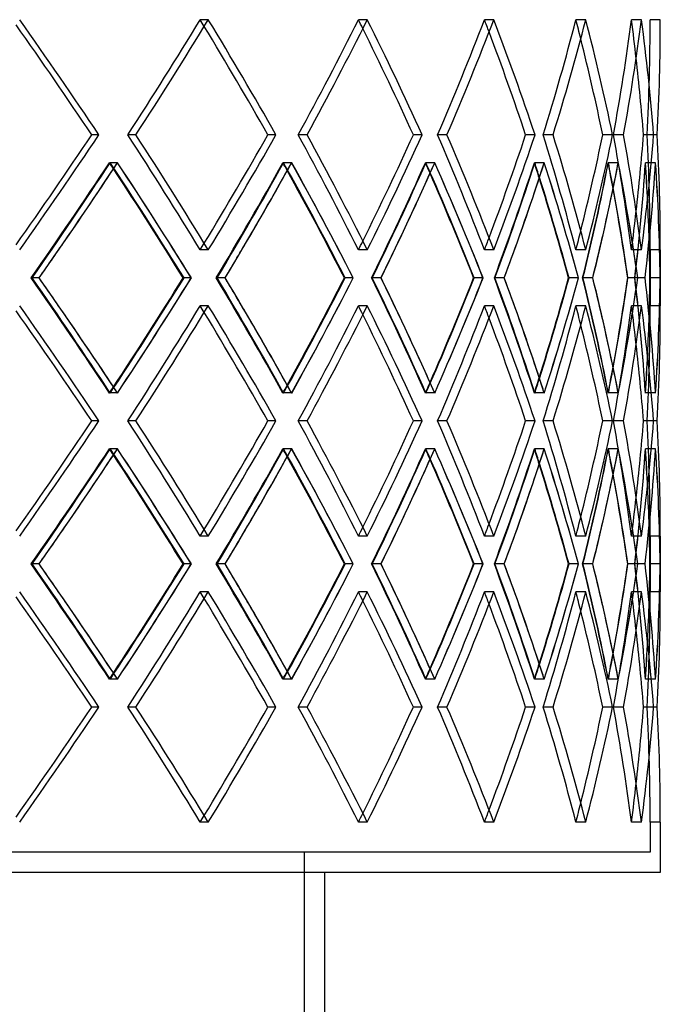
# Model space of a CAD drawing. Header units: millimetres. Extents: x -790 to 790, y -571 to 642.
# Tile 11 of 12: x 380 to 538, y -81 to 161. Entities that reach past the tile are written whole.
import ezdxf

# ---------------------------------------------------------------- set-up
doc = ezdxf.new("R2010")
doc.units = ezdxf.units.MM
doc.layers.add('HIDDEN', color=7, linetype='Continuous')
doc.layers.add('THICK', color=7, linetype='Continuous')

msp = doc.modelspace()

# ---------------------------------------------------------------- linework, layer by layer
at = {"layer": 'HIDDEN'}
for p, q in [((426.43, 160.64), (424.44, 160.64)), ((426.43, 160.64), (424.44, 160.64)), ((465.49, 160.64), (463.32, 160.64)), ((465.49, 160.64), (463.32, 160.64)), ((496.59, 160.64), (494.28, 160.64)), ((496.59, 160.64), (494.28, 160.64)), ((519.19, 160.64), (516.77, 160.64)), ((519.19, 160.64), (516.77, 160.64)), ((532.9, 160.64), (530.42, 160.64)), ((532.9, 160.64), (530.42, 160.64)), ((537.5, 160.64), (535, 160.64)), ((399.54, 132.37), (397.77, 132.37)), ((408.62, 132.37), (406.64, 132.37)), ((408.62, 132.37), (406.64, 132.37)), ((443.05, 132.37), (441.07, 132.37)), ((450.71, 132.37), (448.54, 132.37)), ((450.71, 132.37), (448.54, 132.37)), ((478.98, 132.37), (476.81, 132.37)), ((485.08, 132.37), (482.76, 132.37)), ((485.08, 132.37), (482.76, 132.37)), ((506.72, 132.37), (504.41, 132.37)), ((511.15, 132.37), (508.73, 132.37)), ((511.15, 132.37), (508.73, 132.37)), ((525.79, 132.37), (523.37, 132.37)), ((528.47, 132.37), (525.99, 132.37)), ((528.47, 132.37), (525.99, 132.37)), ((535.85, 132.37), (533.37, 132.37)), ((536.76, 132.37), (534.25, 132.37)), ((536.76, 132.37), (534.25, 132.37)), ((404.13, 125.51), (402.14, 125.51)), ((404.1, 125.51), (402.33, 125.51)), ((446.93, 125.51), (444.76, 125.51)), ((446.9, 125.51), (444.92, 125.51)), ((482.08, 125.51), (479.76, 125.51)), ((482.06, 125.51), (479.89, 125.51)), ((508.98, 125.51), (506.56, 125.51)), ((508.97, 125.51), (506.65, 125.51)), ((527.18, 125.51), (524.69, 125.51)), ((527.17, 125.51), (524.75, 125.51)), ((536.35, 125.51), (533.85, 125.51)), ((536.35, 125.51), (533.86, 125.51)), ((426.43, 104.09), (424.44, 104.09)), ((426.43, 104.09), (424.44, 104.09)), ((465.49, 104.09), (463.32, 104.09)), ((465.49, 104.09), (463.32, 104.09)), ((496.59, 104.09), (494.28, 104.09)), ((496.59, 104.09), (494.28, 104.09)), ((519.19, 104.09), (516.77, 104.09)), ((519.19, 104.09), (516.77, 104.09)), ((532.9, 104.09), (530.42, 104.09)), ((532.9, 104.09), (530.42, 104.09)), ((537.5, 104.09), (535, 104.09)), ((535, 104.09), (535, 90.38)), ((384.85, 97.23), (382.85, 97.23)), ((384.89, 97.23), (383.12, 97.23)), ((422.22, 97.23), (420.24, 97.23)), ((430.53, 97.23), (428.35, 97.23)), ((430.57, 97.23), (428.58, 97.23)), ((462.02, 97.23), (459.86, 97.23)), ((468.85, 97.23), (466.52, 97.23)), ((468.88, 97.23), (466.71, 97.23)), ((493.92, 97.23), (491.61, 97.23)), ((499.15, 97.23), (496.72, 97.23)), ((499.17, 97.23), (496.86, 97.23)), ((517.37, 97.23), (514.95, 97.23)), ((520.9, 97.23), (518.41, 97.23)), ((520.92, 97.23), (518.5, 97.23)), ((531.96, 97.23), (529.48, 97.23)), ((533.75, 97.23), (531.23, 97.23)), ((533.75, 97.23), (531.27, 97.23)), ((537.46, 97.23), (534.96, 97.23)), ((426.43, 90.38), (424.44, 90.38)), ((426.43, 90.38), (424.44, 90.38)), ((465.49, 90.38), (463.32, 90.38)), ((465.49, 90.38), (463.32, 90.38)), ((496.59, 90.38), (494.28, 90.38)), ((496.59, 90.38), (494.28, 90.38)), ((519.19, 90.38), (516.77, 90.38)), ((519.19, 90.38), (516.77, 90.38)), ((532.9, 90.38), (530.42, 90.38)), ((532.9, 90.38), (530.42, 90.38)), ((537.5, 90.38), (535, 90.38)), ((404.13, 68.96), (402.14, 68.96)), ((404.1, 68.96), (402.33, 68.96)), ((446.93, 68.96), (444.76, 68.96)), ((446.9, 68.96), (444.92, 68.96)), ((482.08, 68.96), (479.76, 68.96)), ((482.06, 68.96), (479.89, 68.96)), ((508.98, 68.96), (506.56, 68.96)), ((508.97, 68.96), (506.65, 68.96)), ((527.18, 68.96), (524.69, 68.96)), ((527.17, 68.96), (524.75, 68.96)), ((536.35, 68.96), (533.85, 68.96)), ((536.35, 68.96), (533.86, 68.96)), ((399.54, 62.1), (397.77, 62.1)), ((408.62, 62.1), (406.64, 62.1)), ((408.62, 62.1), (406.64, 62.1)), ((443.05, 62.1), (441.07, 62.1)), ((450.71, 62.1), (448.54, 62.1)), ((450.71, 62.1), (448.54, 62.1)), ((478.98, 62.1), (476.81, 62.1)), ((485.08, 62.1), (482.76, 62.1)), ((485.08, 62.1), (482.76, 62.1)), ((506.72, 62.1), (504.41, 62.1)), ((511.15, 62.1), (508.73, 62.1)), ((511.15, 62.1), (508.73, 62.1)), ((525.79, 62.1), (523.37, 62.1)), ((528.47, 62.1), (525.99, 62.1)), ((528.47, 62.1), (525.99, 62.1)), ((535.85, 62.1), (533.37, 62.1)), ((536.76, 62.1), (534.25, 62.1)), ((536.76, 62.1), (534.25, 62.1)), ((404.13, 55.24), (402.14, 55.24)), ((404.1, 55.24), (402.33, 55.24)), ((446.93, 55.24), (444.76, 55.24)), ((446.9, 55.24), (444.92, 55.24)), ((482.08, 55.24), (479.76, 55.24)), ((482.06, 55.24), (479.89, 55.24)), ((508.98, 55.24), (506.56, 55.24)), ((508.97, 55.24), (506.65, 55.24)), ((527.18, 55.24), (524.69, 55.24)), ((527.17, 55.24), (524.75, 55.24)), ((536.35, 55.24), (533.85, 55.24)), ((536.35, 55.24), (533.86, 55.24)), ((426.43, 33.82), (424.44, 33.82)), ((426.43, 33.82), (424.44, 33.82)), ((465.49, 33.82), (463.32, 33.82)), ((465.49, 33.82), (463.32, 33.82)), ((496.59, 33.82), (494.28, 33.82)), ((496.59, 33.82), (494.28, 33.82)), ((519.19, 33.82), (516.77, 33.82)), ((519.19, 33.82), (516.77, 33.82)), ((532.9, 33.82), (530.42, 33.82)), ((532.9, 33.82), (530.42, 33.82)), ((537.5, 33.82), (535, 33.82)), ((535, 33.82), (535, 20.11)), ((384.85, 26.97), (382.85, 26.97)), ((384.89, 26.97), (383.12, 26.97)), ((422.22, 26.97), (420.24, 26.97)), ((430.53, 26.97), (428.35, 26.97)), ((430.57, 26.97), (428.58, 26.97)), ((462.02, 26.97), (459.86, 26.97)), ((468.85, 26.97), (466.52, 26.97)), ((468.88, 26.97), (466.71, 26.97)), ((493.92, 26.97), (491.61, 26.97)), ((499.15, 26.97), (496.72, 26.97)), ((499.17, 26.97), (496.86, 26.97)), ((517.37, 26.97), (514.95, 26.97)), ((520.9, 26.97), (518.41, 26.97)), ((520.92, 26.97), (518.5, 26.97)), ((531.96, 26.97), (529.48, 26.97)), ((533.75, 26.97), (531.23, 26.97)), ((533.75, 26.97), (531.27, 26.97)), ((537.46, 26.97), (534.96, 26.97)), ((426.43, 20.11), (424.44, 20.11)), ((426.43, 20.11), (424.44, 20.11)), ((465.49, 20.11), (463.32, 20.11)), ((465.49, 20.11), (463.32, 20.11)), ((496.59, 20.11), (494.28, 20.11)), ((496.59, 20.11), (494.28, 20.11)), ((519.19, 20.11), (516.77, 20.11)), ((519.19, 20.11), (516.77, 20.11)), ((532.9, 20.11), (530.42, 20.11)), ((532.9, 20.11), (530.42, 20.11)), ((537.5, 20.11), (535, 20.11)), ((404.13, -1.31), (402.14, -1.31)), ((404.1, -1.31), (402.33, -1.31)), ((446.93, -1.31), (444.76, -1.31)), ((446.9, -1.31), (444.92, -1.31)), ((482.08, -1.31), (479.76, -1.31)), ((482.06, -1.31), (479.89, -1.31)), ((508.98, -1.31), (506.56, -1.31)), ((508.97, -1.31), (506.65, -1.31)), ((527.18, -1.31), (524.69, -1.31)), ((527.17, -1.31), (524.75, -1.31)), ((536.35, -1.31), (533.85, -1.31)), ((536.35, -1.31), (533.86, -1.31)), ((399.54, -8.17), (397.77, -8.17)), ((408.62, -8.17), (406.64, -8.17)), ((408.62, -8.17), (406.64, -8.17)), ((443.05, -8.17), (441.07, -8.17)), ((450.71, -8.17), (448.54, -8.17)), ((450.71, -8.17), (448.54, -8.17)), ((478.98, -8.17), (476.81, -8.17)), ((485.08, -8.17), (482.76, -8.17)), ((485.08, -8.17), (482.76, -8.17)), ((506.72, -8.17), (504.41, -8.17)), ((511.15, -8.17), (508.73, -8.17)), ((511.15, -8.17), (508.73, -8.17)), ((525.79, -8.17), (523.37, -8.17)), ((528.47, -8.17), (525.99, -8.17)), ((528.47, -8.17), (525.99, -8.17)), ((535.85, -8.17), (533.37, -8.17)), ((536.76, -8.17), (534.25, -8.17)), ((536.76, -8.17), (534.25, -8.17)), ((426.43, -36.44), (424.44, -36.44)), ((426.43, -36.44), (424.44, -36.44)), ((465.49, -36.44), (463.32, -36.44)), ((465.49, -36.44), (463.32, -36.44)), ((496.59, -36.44), (494.28, -36.44)), ((496.59, -36.44), (494.28, -36.44)), ((519.19, -36.44), (516.77, -36.44)), ((519.19, -36.44), (516.77, -36.44)), ((532.9, -36.44), (530.42, -36.44)), ((532.9, -36.44), (530.42, -36.44)), ((537.5, -36.44), (535, -36.44)), ((535, -36.44), (535, -43.8)), ((535, -43.8), (0, -43.8)), ((450, -43.8), (450, -378))]:
    msp.add_line(p, q, dxfattribs=at)
for centre, major_axis, ratio, start_param, end_param in [((0, 160.64), (-496.59, 496.59), 0.414214, -2.01613, -1.963495), ((0, 160.64), (-479.83, -479.83), 0.493145, 1.976065, 2.028945), ((0, 160.64), (479.83, 479.83), 0.493145, -1.165528, -1.112647), ((0, 160.64), (479.83, -479.83), 0.493145, 1.109602, 1.112647), ((0, 160.64), (-482.07, 482.07), 0.493145, -2.08158, -2.028945), ((0, 160.64), (-463.32, -463.32), 0.57735, 2.041514, 2.094395), ((0, 160.64), (463.32, 463.32), 0.57735, -1.100078, -1.047198), ((0, 160.64), (463.32, -463.32), 0.57735, 1.043151, 1.047198), ((0, 160.64), (-465.49, 465.49), 0.57735, -2.14703, -2.094395), ((0, 160.64), (-444.84, -444.84), 0.668179, 2.106964, 2.159845), ((0, 160.64), (444.84, 444.84), 0.668179, -1.034628, -0.981748), ((0, 160.64), (444.84, -444.84), 0.668179, 0.976107, 0.981748), ((0, 160.64), (-446.91, 446.91), 0.668179, -2.212479, -2.159845), ((0, 160.64), (-424.44, -424.44), 0.767327, 2.172414, 2.225295), ((0, 160.64), (424.44, 424.44), 0.767327, -0.969179, -0.916298), ((0, 160.64), (424.44, -424.44), 0.767327, 0.907578, 0.916298), ((0, 160.64), (-426.43, 426.43), 0.767327, -2.277929, -2.225295), ((0, 160.64), (-402.23, -402.23), 0.876976, 2.237864, 2.290745), ((0, 160.64), (402.23, 402.23), 0.876976, -0.903729, -0.850848), ((0, 160.64), (402.23, -402.23), 0.876976, 0.833097, 0.850848), ((0, 160.64), (-404.11, 404.11), 0.876976, -2.343379, -2.290745), ((0, 160.64), (0, -535), 1, 1.517916, 1.570796), ((0, 160.64), (0, 535), 1, -1.623677, -1.570796), ((0, 104.09), (-496.59, -496.59), 0.414214, 1.963495, 2.01613), ((0, 104.09), (-479.83, 479.83), 0.493145, -2.028945, -1.976065), ((0, 104.09), (479.83, -479.83), 0.493145, 1.112647, 1.165528), ((0, 104.09), (-482.07, -482.07), 0.493145, 2.028945, 2.08158), ((0, 104.09), (-463.32, 463.32), 0.57735, -2.094395, -2.041514), ((0, 104.09), (463.32, -463.32), 0.57735, 1.047198, 1.100078), ((0, 104.09), (-465.49, -465.49), 0.57735, 2.094395, 2.14703), ((0, 104.09), (-444.84, 444.84), 0.668179, -2.159845, -2.106964), ((0, 104.09), (444.84, -444.84), 0.668179, 0.981748, 1.034628), ((0, 104.09), (-446.91, -446.91), 0.668179, 2.159845, 2.212479), ((0, 104.09), (-424.44, 424.44), 0.767327, -2.225295, -2.172414), ((0, 104.09), (424.44, -424.44), 0.767327, 0.916298, 0.969179), ((0, 104.09), (-426.43, -426.43), 0.767327, 2.225295, 2.277929), ((0, 104.09), (-402.23, 402.23), 0.876976, -2.290745, -2.237864), ((0, 104.09), (402.23, -402.23), 0.876976, 0.850848, 0.903729), ((0, 104.09), (-404.11, -404.11), 0.876976, 2.290745, 2.343379), ((0, 104.09), (0, -535), 1, 1.570796, 1.623677), ((0, 104.09), (0, 535), 1, -1.570796, -1.517916), ((0, 160.64), (-479.83, -479.83), 0.493145, 1.91014, 1.963228), ((0, 90.38), (494.28, 494.28), 0.414214, -1.165283, -1.11238), ((0, 90.38), (-479.83, 479.83), 0.493145, -1.966006, -1.963228), ((0, 160.64), (494.28, -494.28), 0.414214, 1.109869, 1.11238), ((0, 160.64), (-482.07, -482.07), 0.493145, 1.96073, 1.963534), ((0, 90.38), (-482.07, 482.07), 0.493145, -2.016191, -1.963534), ((0, 160.64), (-463.32, -463.32), 0.57735, 1.97559, 2.028678), ((0, 90.38), (479.83, 479.83), 0.493145, -1.099833, -1.04693), ((0, 90.38), (-463.32, 463.32), 0.57735, -2.032288, -2.028678), ((0, 160.64), (479.83, -479.83), 0.493145, 1.043586, 1.04693), ((0, 160.64), (-465.49, -465.49), 0.57735, 2.025351, 2.028984), ((0, 90.38), (-465.49, 465.49), 0.57735, -2.081641, -2.028984), ((0, 160.64), (-444.84, -444.84), 0.668179, 2.04104, 2.094128), ((0, 90.38), (463.32, 463.32), 0.57735, -1.034383, -0.98148), ((0, 90.38), (-444.84, 444.84), 0.668179, -2.098978, -2.094128), ((0, 160.64), (463.32, -463.32), 0.57735, 0.976894, 0.98148), ((0, 160.64), (-446.91, -446.91), 0.668179, 2.089566, 2.094434), ((0, 90.38), (-446.91, 446.91), 0.668179, -2.14709, -2.094434), ((0, 160.64), (-424.44, -424.44), 0.767327, 2.10649, 2.159578), ((0, 90.38), (444.84, 444.84), 0.668179, -0.968934, -0.916031), ((0, 90.38), (-424.44, 424.44), 0.767327, -2.166572, -2.159578), ((0, 160.64), (444.84, -444.84), 0.668179, 0.909297, 0.916031), ((0, 160.64), (-426.43, -426.43), 0.767327, 2.152881, 2.159884), ((0, 90.38), (-426.43, 426.43), 0.767327, -2.21254, -2.159884), ((0, 160.64), (-402.23, -402.23), 0.876976, 2.17194, 2.225028), ((0, 90.38), (424.44, 424.44), 0.767327, -0.903484, -0.850581), ((0, 90.38), (-402.23, 402.23), 0.876976, -2.23688, -2.225028), ((0, 160.64), (424.44, -424.44), 0.767327, 0.838975, 0.850581), ((0, 160.64), (-404.11, -404.11), 0.876976, 2.213491, 2.225334), ((0, 90.38), (-404.11, 404.11), 0.876976, -2.27799, -2.225334), ((0, 160.64), (0, -535), 1, 1.451991, 1.505079), ((0, 90.38), (402.23, 402.23), 0.876976, -0.838034, -0.785131), ((0, 160.64), (0, -537.5), 1, 1.452546, 1.505385), ((0, 90.38), (0, 535), 1, -1.540788, -1.505079), ((0, 160.64), (402.23, -402.23), 0.876976, 0.74948, 0.785131), ((0, 90.38), (0, 537.5), 1, -1.558042, -1.505385), ((0, 104.09), (402.23, 402.23), 0.876976, -0.850848, -0.833097), ((0, 160.64), (-482.07, -482.07), 0.493145, 1.910695, 1.929054), ((0, 160.64), (-465.49, -465.49), 0.57735, 1.976145, 1.994503), ((0, 160.64), (-446.91, -446.91), 0.668179, 2.041595, 2.059953), ((0, 104.09), (444.84, 444.84), 0.668179, -0.981748, -0.976107), ((0, 160.64), (-426.43, -426.43), 0.767327, 2.107045, 2.125403), ((0, 104.09), (424.44, 424.44), 0.767327, -0.916298, -0.907578), ((0, 160.64), (-404.11, -404.11), 0.876976, 2.172495, 2.190853), ((0, 104.09), (479.83, 479.83), 0.493145, -1.112647, -1.109602), ((0, 104.09), (463.32, 463.32), 0.57735, -1.047198, -1.043151), ((0, 33.82), (-479.83, 479.83), 0.493145, -1.963228, -1.91014), ((0, 104.09), (494.28, -494.28), 0.414214, 1.11238, 1.165283), ((0, 33.82), (-482.07, 482.07), 0.493145, -1.929054, -1.910695), ((0, 104.09), (-482.07, -482.07), 0.493145, 1.963534, 2.016191), ((0, 33.82), (-463.32, 463.32), 0.57735, -2.028678, -1.97559), ((0, 104.09), (479.83, -479.83), 0.493145, 1.04693, 1.099833), ((0, 33.82), (-465.49, 465.49), 0.57735, -1.994503, -1.976145), ((0, 104.09), (-465.49, -465.49), 0.57735, 2.028984, 2.081641), ((0, 33.82), (-444.84, 444.84), 0.668179, -2.094128, -2.04104), ((0, 104.09), (463.32, -463.32), 0.57735, 0.98148, 1.034383), ((0, 33.82), (-446.91, 446.91), 0.668179, -2.059953, -2.041595), ((0, 104.09), (-446.91, -446.91), 0.668179, 2.094434, 2.14709), ((0, 33.82), (-424.44, 424.44), 0.767327, -2.159578, -2.10649), ((0, 104.09), (444.84, -444.84), 0.668179, 0.916031, 0.968934), ((0, 33.82), (-426.43, 426.43), 0.767327, -2.125403, -2.107045), ((0, 104.09), (-426.43, -426.43), 0.767327, 2.159884, 2.21254), ((0, 33.82), (-402.23, 402.23), 0.876976, -2.225028, -2.17194), ((0, 104.09), (424.44, -424.44), 0.767327, 0.850581, 0.903484), ((0, 33.82), (-404.11, 404.11), 0.876976, -2.190853, -2.172495), ((0, 104.09), (-404.11, -404.11), 0.876976, 2.225334, 2.27799), ((0, 33.82), (0, 535), 1, -1.505079, -1.451991), ((0, 104.09), (402.23, -402.23), 0.876976, 0.785131, 0.838034), ((0, 33.82), (0, 537.5), 1, -1.505385, -1.452546), ((0, 104.09), (0, -537.5), 1, 1.505385, 1.558042), ((0, 90.38), (-496.59, 496.59), 0.414214, -2.01613, -1.963495), ((0, 90.38), (-479.83, -479.83), 0.493145, 1.976065, 2.028945), ((0, 90.38), (479.83, 479.83), 0.493145, -1.165528, -1.112647), ((0, 90.38), (479.83, -479.83), 0.493145, 1.109602, 1.112647), ((0, 90.38), (-482.07, 482.07), 0.493145, -2.08158, -2.028945), ((0, 90.38), (-463.32, -463.32), 0.57735, 2.041514, 2.094395), ((0, 90.38), (463.32, 463.32), 0.57735, -1.100078, -1.047198), ((0, 90.38), (463.32, -463.32), 0.57735, 1.043151, 1.047198), ((0, 90.38), (-465.49, 465.49), 0.57735, -2.14703, -2.094395), ((0, 90.38), (-444.84, -444.84), 0.668179, 2.106964, 2.159845), ((0, 90.38), (444.84, 444.84), 0.668179, -1.034628, -0.981748), ((0, 90.38), (444.84, -444.84), 0.668179, 0.976107, 0.981748), ((0, 90.38), (-446.91, 446.91), 0.668179, -2.212479, -2.159845), ((0, 90.38), (-424.44, -424.44), 0.767327, 2.172414, 2.225295), ((0, 90.38), (424.44, 424.44), 0.767327, -0.969179, -0.916298), ((0, 90.38), (424.44, -424.44), 0.767327, 0.907578, 0.916298), ((0, 90.38), (-426.43, 426.43), 0.767327, -2.277929, -2.225295), ((0, 90.38), (-402.23, -402.23), 0.876976, 2.237864, 2.290745), ((0, 90.38), (402.23, 402.23), 0.876976, -0.903729, -0.850848), ((0, 90.38), (402.23, -402.23), 0.876976, 0.833097, 0.850848), ((0, 90.38), (-404.11, 404.11), 0.876976, -2.343379, -2.290745), ((0, 90.38), (0, -535), 1, 1.517916, 1.570796), ((0, 90.38), (0, 535), 1, -1.623677, -1.570796), ((0, 104.09), (0, -535), 1, 1.505079, 1.540788), ((0, 33.82), (402.23, 402.23), 0.876976, -0.785131, -0.74948), ((0, 104.09), (-402.23, -402.23), 0.876976, 2.225028, 2.23688), ((0, 33.82), (424.44, 424.44), 0.767327, -0.850581, -0.838975), ((0, 33.82), (-404.11, 404.11), 0.876976, -2.225334, -2.213491), ((0, 104.09), (-424.44, -424.44), 0.767327, 2.159578, 2.166572), ((0, 33.82), (444.84, 444.84), 0.668179, -0.916031, -0.909297), ((0, 33.82), (-426.43, 426.43), 0.767327, -2.159884, -2.152881), ((0, 104.09), (-479.83, -479.83), 0.493145, 1.963228, 1.966006), ((0, 33.82), (494.28, 494.28), 0.414214, -1.11238, -1.109869), ((0, 33.82), (-482.07, 482.07), 0.493145, -1.963534, -1.96073), ((0, 104.09), (-463.32, -463.32), 0.57735, 2.028678, 2.032288), ((0, 33.82), (479.83, 479.83), 0.493145, -1.04693, -1.043586), ((0, 33.82), (-465.49, 465.49), 0.57735, -2.028984, -2.025351), ((0, 104.09), (-444.84, -444.84), 0.668179, 2.094128, 2.098978), ((0, 33.82), (463.32, 463.32), 0.57735, -0.98148, -0.976894), ((0, 33.82), (-446.91, 446.91), 0.668179, -2.094434, -2.089566), ((0, 33.82), (-496.59, -496.59), 0.414214, 1.963495, 2.01613), ((0, 33.82), (-479.83, 479.83), 0.493145, -2.028945, -1.976065), ((0, 33.82), (479.83, -479.83), 0.493145, 1.112647, 1.165528), ((0, 33.82), (-482.07, -482.07), 0.493145, 2.028945, 2.08158), ((0, 33.82), (-463.32, 463.32), 0.57735, -2.094395, -2.041514), ((0, 33.82), (463.32, -463.32), 0.57735, 1.047198, 1.100078), ((0, 33.82), (-465.49, -465.49), 0.57735, 2.094395, 2.14703), ((0, 33.82), (-444.84, 444.84), 0.668179, -2.159845, -2.106964), ((0, 33.82), (444.84, -444.84), 0.668179, 0.981748, 1.034628), ((0, 33.82), (-446.91, -446.91), 0.668179, 2.159845, 2.212479), ((0, 33.82), (-424.44, 424.44), 0.767327, -2.225295, -2.172414), ((0, 33.82), (424.44, -424.44), 0.767327, 0.916298, 0.969179), ((0, 33.82), (-426.43, -426.43), 0.767327, 2.225295, 2.277929), ((0, 33.82), (-402.23, 402.23), 0.876976, -2.290745, -2.237864), ((0, 33.82), (402.23, -402.23), 0.876976, 0.850848, 0.903729), ((0, 33.82), (-404.11, -404.11), 0.876976, 2.290745, 2.343379), ((0, 33.82), (0, -535), 1, 1.570796, 1.623677), ((0, 33.82), (0, 535), 1, -1.570796, -1.517916), ((0, 90.38), (-479.83, -479.83), 0.493145, 1.91014, 1.963228), ((0, 20.11), (494.28, 494.28), 0.414214, -1.165283, -1.11238), ((0, 20.11), (-479.83, 479.83), 0.493145, -1.966006, -1.963228), ((0, 90.38), (494.28, -494.28), 0.414214, 1.109869, 1.11238), ((0, 90.38), (-482.07, -482.07), 0.493145, 1.96073, 1.963534), ((0, 20.11), (-482.07, 482.07), 0.493145, -2.016191, -1.963534), ((0, 90.38), (-463.32, -463.32), 0.57735, 1.97559, 2.028678), ((0, 20.11), (479.83, 479.83), 0.493145, -1.099833, -1.04693), ((0, 20.11), (-463.32, 463.32), 0.57735, -2.032288, -2.028678), ((0, 90.38), (479.83, -479.83), 0.493145, 1.043586, 1.04693), ((0, 90.38), (-465.49, -465.49), 0.57735, 2.025351, 2.028984), ((0, 20.11), (-465.49, 465.49), 0.57735, -2.081641, -2.028984), ((0, 90.38), (-444.84, -444.84), 0.668179, 2.04104, 2.094128), ((0, 20.11), (463.32, 463.32), 0.57735, -1.034383, -0.98148), ((0, 20.11), (-444.84, 444.84), 0.668179, -2.098978, -2.094128), ((0, 90.38), (463.32, -463.32), 0.57735, 0.976894, 0.98148), ((0, 90.38), (-446.91, -446.91), 0.668179, 2.089566, 2.094434), ((0, 20.11), (-446.91, 446.91), 0.668179, -2.14709, -2.094434), ((0, 90.38), (-424.44, -424.44), 0.767327, 2.10649, 2.159578), ((0, 20.11), (444.84, 444.84), 0.668179, -0.968934, -0.916031), ((0, 20.11), (-424.44, 424.44), 0.767327, -2.166572, -2.159578), ((0, 90.38), (444.84, -444.84), 0.668179, 0.909297, 0.916031), ((0, 90.38), (-426.43, -426.43), 0.767327, 2.152881, 2.159884), ((0, 20.11), (-426.43, 426.43), 0.767327, -2.21254, -2.159884), ((0, 90.38), (-402.23, -402.23), 0.876976, 2.17194, 2.225028), ((0, 20.11), (424.44, 424.44), 0.767327, -0.903484, -0.850581), ((0, 20.11), (-402.23, 402.23), 0.876976, -2.23688, -2.225028), ((0, 90.38), (424.44, -424.44), 0.767327, 0.838975, 0.850581), ((0, 90.38), (-404.11, -404.11), 0.876976, 2.213491, 2.225334), ((0, 20.11), (-404.11, 404.11), 0.876976, -2.27799, -2.225334), ((0, 90.38), (0, -535), 1, 1.451991, 1.505079), ((0, 20.11), (402.23, 402.23), 0.876976, -0.838034, -0.785131), ((0, 90.38), (0, -537.5), 1, 1.452546, 1.505385), ((0, 20.11), (0, 535), 1, -1.540788, -1.505079), ((0, 90.38), (402.23, -402.23), 0.876976, 0.74948, 0.785131), ((0, 20.11), (0, 537.5), 1, -1.558042, -1.505385), ((0, 33.82), (402.23, 402.23), 0.876976, -0.850848, -0.833097), ((0, 90.38), (-482.07, -482.07), 0.493145, 1.910695, 1.929054), ((0, 90.38), (-465.49, -465.49), 0.57735, 1.976145, 1.994503), ((0, 90.38), (-446.91, -446.91), 0.668179, 2.041595, 2.059953), ((0, 33.82), (444.84, 444.84), 0.668179, -0.981748, -0.976107), ((0, 90.38), (-426.43, -426.43), 0.767327, 2.107045, 2.125403), ((0, 33.82), (424.44, 424.44), 0.767327, -0.916298, -0.907578), ((0, 90.38), (-404.11, -404.11), 0.876976, 2.172495, 2.190853), ((0, 33.82), (479.83, 479.83), 0.493145, -1.112647, -1.109602), ((0, 33.82), (463.32, 463.32), 0.57735, -1.047198, -1.043151), ((0, -36.44), (-479.83, 479.83), 0.493145, -1.963228, -1.91014), ((0, 33.82), (494.28, -494.28), 0.414214, 1.11238, 1.165283), ((0, -36.44), (-482.07, 482.07), 0.493145, -1.929054, -1.910695), ((0, 33.82), (-482.07, -482.07), 0.493145, 1.963534, 2.016191), ((0, -36.44), (-463.32, 463.32), 0.57735, -2.028678, -1.97559), ((0, 33.82), (479.83, -479.83), 0.493145, 1.04693, 1.099833), ((0, -36.44), (-465.49, 465.49), 0.57735, -1.994503, -1.976145), ((0, 33.82), (-465.49, -465.49), 0.57735, 2.028984, 2.081641), ((0, -36.44), (-444.84, 444.84), 0.668179, -2.094128, -2.04104), ((0, 33.82), (463.32, -463.32), 0.57735, 0.98148, 1.034383), ((0, -36.44), (-446.91, 446.91), 0.668179, -2.059953, -2.041595), ((0, 33.82), (-446.91, -446.91), 0.668179, 2.094434, 2.14709), ((0, -36.44), (-424.44, 424.44), 0.767327, -2.159578, -2.10649), ((0, 33.82), (444.84, -444.84), 0.668179, 0.916031, 0.968934), ((0, -36.44), (-426.43, 426.43), 0.767327, -2.125403, -2.107045), ((0, 33.82), (-426.43, -426.43), 0.767327, 2.159884, 2.21254), ((0, -36.44), (-402.23, 402.23), 0.876976, -2.225028, -2.17194), ((0, 33.82), (424.44, -424.44), 0.767327, 0.850581, 0.903484), ((0, -36.44), (-404.11, 404.11), 0.876976, -2.190853, -2.172495), ((0, 33.82), (-404.11, -404.11), 0.876976, 2.225334, 2.27799), ((0, -36.44), (0, 535), 1, -1.505079, -1.451991), ((0, 33.82), (402.23, -402.23), 0.876976, 0.785131, 0.838034), ((0, -36.44), (0, 537.5), 1, -1.505385, -1.452546), ((0, 33.82), (0, -537.5), 1, 1.505385, 1.558042), ((0, 20.11), (-496.59, 496.59), 0.414214, -2.01613, -1.963495), ((0, 20.11), (-479.83, -479.83), 0.493145, 1.976065, 2.028945), ((0, 20.11), (479.83, 479.83), 0.493145, -1.165528, -1.112647), ((0, 20.11), (479.83, -479.83), 0.493145, 1.109602, 1.112647), ((0, 20.11), (-482.07, 482.07), 0.493145, -2.08158, -2.028945), ((0, 20.11), (-463.32, -463.32), 0.57735, 2.041514, 2.094395), ((0, 20.11), (463.32, 463.32), 0.57735, -1.100078, -1.047198), ((0, 20.11), (463.32, -463.32), 0.57735, 1.043151, 1.047198), ((0, 20.11), (-465.49, 465.49), 0.57735, -2.14703, -2.094395), ((0, 20.11), (-444.84, -444.84), 0.668179, 2.106964, 2.159845), ((0, 20.11), (444.84, 444.84), 0.668179, -1.034628, -0.981748), ((0, 20.11), (444.84, -444.84), 0.668179, 0.976107, 0.981748), ((0, 20.11), (-446.91, 446.91), 0.668179, -2.212479, -2.159845), ((0, 20.11), (-424.44, -424.44), 0.767327, 2.172414, 2.225295), ((0, 20.11), (424.44, 424.44), 0.767327, -0.969179, -0.916298), ((0, 20.11), (424.44, -424.44), 0.767327, 0.907578, 0.916298), ((0, 20.11), (-426.43, 426.43), 0.767327, -2.277929, -2.225295), ((0, 20.11), (-402.23, -402.23), 0.876976, 2.237864, 2.290745), ((0, 20.11), (402.23, 402.23), 0.876976, -0.903729, -0.850848), ((0, 20.11), (402.23, -402.23), 0.876976, 0.833097, 0.850848), ((0, 20.11), (-404.11, 404.11), 0.876976, -2.343379, -2.290745), ((0, 20.11), (0, -535), 1, 1.517916, 1.570796), ((0, 20.11), (0, 535), 1, -1.623677, -1.570796), ((0, 33.82), (0, -535), 1, 1.505079, 1.540788), ((0, -36.44), (402.23, 402.23), 0.876976, -0.785131, -0.74948), ((0, 33.82), (-402.23, -402.23), 0.876976, 2.225028, 2.23688), ((0, -36.44), (424.44, 424.44), 0.767327, -0.850581, -0.838975), ((0, -36.44), (-404.11, 404.11), 0.876976, -2.225334, -2.213491), ((0, 33.82), (-424.44, -424.44), 0.767327, 2.159578, 2.166572), ((0, -36.44), (-426.43, 426.43), 0.767327, -2.159884, -2.152881), ((0, 33.82), (-479.83, -479.83), 0.493145, 1.963228, 1.966006), ((0, -36.44), (494.28, 494.28), 0.414214, -1.11238, -1.109869), ((0, -36.44), (-482.07, 482.07), 0.493145, -1.963534, -1.96073), ((0, 33.82), (-463.32, -463.32), 0.57735, 2.028678, 2.032288), ((0, -36.44), (479.83, 479.83), 0.493145, -1.04693, -1.043586), ((0, -36.44), (-465.49, 465.49), 0.57735, -2.028984, -2.025351), ((0, 33.82), (-444.84, -444.84), 0.668179, 2.094128, 2.098978), ((0, -36.44), (463.32, 463.32), 0.57735, -0.98148, -0.976894), ((0, -36.44), (-446.91, 446.91), 0.668179, -2.094434, -2.089566), ((0, -36.44), (444.84, 444.84), 0.668179, -0.916031, -0.909297), ((0, -36.44), (-496.59, -496.59), 0.414214, 1.963495, 2.01613), ((0, -36.44), (-479.83, 479.83), 0.493145, -2.028945, -1.976065), ((0, -36.44), (479.83, -479.83), 0.493145, 1.112647, 1.165528), ((0, -36.44), (-482.07, -482.07), 0.493145, 2.028945, 2.08158), ((0, -36.44), (-463.32, 463.32), 0.57735, -2.094395, -2.041514), ((0, -36.44), (463.32, -463.32), 0.57735, 1.047198, 1.100078), ((0, -36.44), (-465.49, -465.49), 0.57735, 2.094395, 2.14703), ((0, -36.44), (-444.84, 444.84), 0.668179, -2.159845, -2.106964), ((0, -36.44), (444.84, -444.84), 0.668179, 0.981748, 1.034628), ((0, -36.44), (-446.91, -446.91), 0.668179, 2.159845, 2.212479), ((0, -36.44), (-424.44, 424.44), 0.767327, -2.225295, -2.172414), ((0, -36.44), (424.44, -424.44), 0.767327, 0.916298, 0.969179), ((0, -36.44), (-426.43, -426.43), 0.767327, 2.225295, 2.277929), ((0, -36.44), (-402.23, 402.23), 0.876976, -2.290745, -2.237864), ((0, -36.44), (402.23, -402.23), 0.876976, 0.850848, 0.903729), ((0, -36.44), (-404.11, -404.11), 0.876976, 2.290745, 2.343379), ((0, -36.44), (0, -535), 1, 1.570796, 1.623677), ((0, -36.44), (0, 535), 1, -1.570796, -1.517916), ((0, -36.44), (402.23, 402.23), 0.876976, -0.850848, -0.833097), ((0, -36.44), (444.84, 444.84), 0.668179, -0.981748, -0.976107), ((0, -36.44), (424.44, 424.44), 0.767327, -0.916298, -0.907578), ((0, -36.44), (479.83, 479.83), 0.493145, -1.112647, -1.109602), ((0, -36.44), (463.32, 463.32), 0.57735, -1.047198, -1.043151)]:
    msp.add_ellipse(centre, major_axis=major_axis, ratio=ratio, start_param=start_param, end_param=end_param, dxfattribs=at)
at = {"layer": 'THICK'}
for p, q in [((399.54, 132.37), (397.77, 132.37)), ((443.05, 132.37), (441.07, 132.37)), ((478.98, 132.37), (476.81, 132.37)), ((506.72, 132.37), (504.41, 132.37)), ((525.79, 132.37), (523.37, 132.37)), ((535.85, 132.37), (533.37, 132.37)), ((537.5, 104.09), (537.5, 90.38)), ((422.25, 97.23), (420.47, 97.23)), ((462.05, 97.23), (460.05, 97.23)), ((493.94, 97.23), (491.76, 97.23)), ((517.38, 97.23), (515.06, 97.23)), ((531.97, 97.23), (529.54, 97.23)), ((537.46, 97.23), (534.96, 97.23)), ((399.54, 62.1), (397.77, 62.1)), ((443.05, 62.1), (441.07, 62.1)), ((478.98, 62.1), (476.81, 62.1)), ((506.72, 62.1), (504.41, 62.1)), ((525.79, 62.1), (523.37, 62.1)), ((535.85, 62.1), (533.37, 62.1)), ((537.5, 33.82), (537.5, 20.11)), ((422.25, 26.97), (420.47, 26.97)), ((462.05, 26.97), (460.05, 26.97)), ((493.94, 26.97), (491.76, 26.97)), ((517.38, 26.97), (515.06, 26.97)), ((531.97, 26.97), (529.54, 26.97)), ((537.46, 26.97), (534.96, 26.97)), ((399.54, -8.17), (397.77, -8.17)), ((443.05, -8.17), (441.07, -8.17)), ((478.98, -8.17), (476.81, -8.17)), ((506.72, -8.17), (504.41, -8.17)), ((525.79, -8.17), (523.37, -8.17)), ((535.85, -8.17), (533.37, -8.17)), ((537.5, -36.44), (537.5, -48.8)), ((537.5, -48.8), (0, -48.8)), ((455, -48.8), (455, -323))]:
    msp.add_line(p, q, dxfattribs=at)
for centre, major_axis, ratio, start_param, end_param in [((0, 160.64), (496.59, -496.59), 0.414214, 1.125463, 1.178097), ((0, 160.64), (482.07, 482.07), 0.493145, -1.165282, -1.112647), ((0, 160.64), (482.07, -482.07), 0.493145, 1.060013, 1.112647), ((0, 160.64), (465.49, 465.49), 0.57735, -1.099832, -1.047198), ((0, 160.64), (465.49, -465.49), 0.57735, 0.994563, 1.047198), ((0, 160.64), (446.91, 446.91), 0.668179, -1.034382, -0.981748), ((0, 160.64), (446.91, -446.91), 0.668179, 0.929113, 0.981748), ((0, 160.64), (426.43, 426.43), 0.767327, -0.968932, -0.916298), ((0, 160.64), (426.43, -426.43), 0.767327, 0.863663, 0.916298), ((0, 160.64), (404.11, 404.11), 0.876976, -0.903483, -0.850848), ((0, 160.64), (404.11, -404.11), 0.876976, 0.798213, 0.850848), ((0, 160.64), (0, 537.5), 1, -1.623431, -1.570796), ((0, 160.64), (0, -537.5), 1, 1.544479, 1.570796), ((0, 160.64), (494.28, -494.28), 0.414214, 1.125217, 1.175761), ((0, 160.64), (479.83, -479.83), 0.493145, 1.059767, 1.109602), ((0, 160.64), (463.32, -463.32), 0.57735, 0.994317, 1.043151), ((0, 160.64), (444.84, -444.84), 0.668179, 0.928867, 0.976107), ((0, 160.64), (424.44, -424.44), 0.767327, 0.863417, 0.907578), ((0, 160.64), (402.23, -402.23), 0.876976, 0.797967, 0.833097), ((0, 104.09), (494.28, 494.28), 0.414214, -1.175761, -1.125217), ((0, 104.09), (496.59, 496.59), 0.414214, -1.178097, -1.125463), ((0, 104.09), (482.07, -482.07), 0.493145, 1.112647, 1.165282), ((0, 104.09), (479.83, 479.83), 0.493145, -1.109602, -1.059767), ((0, 104.09), (482.07, 482.07), 0.493145, -1.112647, -1.060013), ((0, 104.09), (465.49, -465.49), 0.57735, 1.047198, 1.099832), ((0, 104.09), (463.32, 463.32), 0.57735, -1.043151, -0.994317), ((0, 104.09), (465.49, 465.49), 0.57735, -1.047198, -0.994563), ((0, 104.09), (446.91, -446.91), 0.668179, 0.981748, 1.034382), ((0, 104.09), (444.84, 444.84), 0.668179, -0.976107, -0.928867), ((0, 104.09), (446.91, 446.91), 0.668179, -0.981748, -0.929113), ((0, 104.09), (426.43, -426.43), 0.767327, 0.916298, 0.968932), ((0, 104.09), (424.44, 424.44), 0.767327, -0.907578, -0.863417), ((0, 104.09), (426.43, 426.43), 0.767327, -0.916298, -0.863663), ((0, 104.09), (404.11, -404.11), 0.876976, 0.850848, 0.903483), ((0, 104.09), (402.23, 402.23), 0.876976, -0.833097, -0.797967), ((0, 104.09), (404.11, 404.11), 0.876976, -0.850848, -0.798213), ((0, 104.09), (0, -537.5), 1, 1.570796, 1.623431), ((0, 90.38), (496.59, 496.59), 0.414214, -1.165343, -1.112686), ((0, 160.64), (-482.07, -482.07), 0.493145, 1.929054, 1.96073), ((0, 90.38), (-479.83, 479.83), 0.493145, -2.016131, -1.966006), ((0, 160.64), (494.28, -494.28), 0.414214, 1.059292, 1.109869), ((0, 160.64), (496.59, -496.59), 0.414214, 1.059847, 1.112686), ((0, 90.38), (482.07, 482.07), 0.493145, -1.099893, -1.047236), ((0, 160.64), (-465.49, -465.49), 0.57735, 1.994503, 2.025351), ((0, 90.38), (-463.32, 463.32), 0.57735, -2.081581, -2.032288), ((0, 160.64), (479.83, -479.83), 0.493145, 0.993842, 1.043586), ((0, 160.64), (482.07, -482.07), 0.493145, 0.994397, 1.047236), ((0, 90.38), (465.49, 465.49), 0.57735, -1.034443, -0.981787), ((0, 160.64), (465.49, -465.49), 0.57735, 0.928948, 0.981787), ((0, 90.38), (446.91, 446.91), 0.668179, -0.968993, -0.916337), ((0, 160.64), (446.91, -446.91), 0.668179, 0.863498, 0.916337), ((0, 90.38), (426.43, 426.43), 0.767327, -0.903543, -0.850887), ((0, 160.64), (426.43, -426.43), 0.767327, 0.798048, 0.850887), ((0, 90.38), (404.11, 404.11), 0.876976, -0.838094, -0.785437), ((0, 160.64), (404.11, -404.11), 0.876976, 0.732598, 0.785437), ((0, 160.64), (-446.91, -446.91), 0.668179, 2.059953, 2.089566), ((0, 90.38), (-444.84, 444.84), 0.668179, -2.147031, -2.098978), ((0, 160.64), (463.32, -463.32), 0.57735, 0.928392, 0.976894), ((0, 160.64), (-426.43, -426.43), 0.767327, 2.125403, 2.152881), ((0, 90.38), (-424.44, 424.44), 0.767327, -2.212481, -2.166572), ((0, 160.64), (444.84, -444.84), 0.668179, 0.862943, 0.909297), ((0, 160.64), (-404.11, -404.11), 0.876976, 2.190853, 2.213491), ((0, 90.38), (-402.23, 402.23), 0.876976, -2.277931, -2.23688), ((0, 160.64), (424.44, -424.44), 0.767327, 0.797493, 0.838975), ((0, 104.09), (0, 537.5), 1, -1.570796, -1.544479), ((0, 90.38), (0, 535), 1, -1.557982, -1.540788), ((0, 160.64), (402.23, -402.23), 0.876976, 0.732043, 0.74948), ((0, 104.09), (496.59, -496.59), 0.414214, 1.112686, 1.165343), ((0, 104.09), (-479.83, -479.83), 0.493145, 1.966006, 2.016131), ((0, 33.82), (494.28, 494.28), 0.414214, -1.109869, -1.059292), ((0, 33.82), (496.59, 496.59), 0.414214, -1.112686, -1.059847), ((0, 104.09), (482.07, -482.07), 0.493145, 1.047236, 1.099893), ((0, 104.09), (-463.32, -463.32), 0.57735, 2.032288, 2.081581), ((0, 33.82), (479.83, 479.83), 0.493145, -1.043586, -0.993842), ((0, 33.82), (482.07, 482.07), 0.493145, -1.047236, -0.994397), ((0, 104.09), (465.49, -465.49), 0.57735, 0.981787, 1.034443), ((0, 104.09), (-444.84, -444.84), 0.668179, 2.098978, 2.147031), ((0, 33.82), (463.32, 463.32), 0.57735, -0.976894, -0.928392), ((0, 33.82), (465.49, 465.49), 0.57735, -0.981787, -0.928948), ((0, 104.09), (446.91, -446.91), 0.668179, 0.916337, 0.968993), ((0, 104.09), (-424.44, -424.44), 0.767327, 2.166572, 2.212481), ((0, 33.82), (444.84, 444.84), 0.668179, -0.909297, -0.862943), ((0, 33.82), (446.91, 446.91), 0.668179, -0.916337, -0.863498), ((0, 104.09), (426.43, -426.43), 0.767327, 0.850887, 0.903543), ((0, 104.09), (-402.23, -402.23), 0.876976, 2.23688, 2.277931), ((0, 33.82), (424.44, 424.44), 0.767327, -0.838975, -0.797493), ((0, 33.82), (426.43, 426.43), 0.767327, -0.850887, -0.798048), ((0, 104.09), (404.11, -404.11), 0.876976, 0.785437, 0.838094), ((0, 104.09), (0, -535), 1, 1.540788, 1.557982), ((0, 33.82), (402.23, 402.23), 0.876976, -0.74948, -0.732043), ((0, 33.82), (404.11, 404.11), 0.876976, -0.785437, -0.732598), ((0, 90.38), (496.59, -496.59), 0.414214, 1.125463, 1.178097), ((0, 90.38), (482.07, 482.07), 0.493145, -1.165282, -1.112647), ((0, 90.38), (482.07, -482.07), 0.493145, 1.060013, 1.112647), ((0, 90.38), (465.49, 465.49), 0.57735, -1.099832, -1.047198), ((0, 90.38), (465.49, -465.49), 0.57735, 0.994563, 1.047198), ((0, 90.38), (446.91, 446.91), 0.668179, -1.034382, -0.981748), ((0, 90.38), (446.91, -446.91), 0.668179, 0.929113, 0.981748), ((0, 90.38), (426.43, 426.43), 0.767327, -0.968932, -0.916298), ((0, 90.38), (426.43, -426.43), 0.767327, 0.863663, 0.916298), ((0, 90.38), (404.11, 404.11), 0.876976, -0.903483, -0.850848), ((0, 90.38), (404.11, -404.11), 0.876976, 0.798213, 0.850848), ((0, 90.38), (0, 537.5), 1, -1.623431, -1.570796), ((0, 90.38), (0, -537.5), 1, 1.544479, 1.570796), ((0, 90.38), (494.28, -494.28), 0.414214, 1.125217, 1.175761), ((0, 33.82), (-482.07, 482.07), 0.493145, -1.96073, -1.929054), ((0, 90.38), (479.83, -479.83), 0.493145, 1.059767, 1.109602), ((0, 33.82), (-465.49, 465.49), 0.57735, -2.025351, -1.994503), ((0, 90.38), (463.32, -463.32), 0.57735, 0.994317, 1.043151), ((0, 33.82), (-446.91, 446.91), 0.668179, -2.089566, -2.059953), ((0, 90.38), (444.84, -444.84), 0.668179, 0.928867, 0.976107), ((0, 33.82), (-426.43, 426.43), 0.767327, -2.152881, -2.125403), ((0, 33.82), (-404.11, 404.11), 0.876976, -2.213491, -2.190853), ((0, 90.38), (424.44, -424.44), 0.767327, 0.863417, 0.907578), ((0, 90.38), (402.23, -402.23), 0.876976, 0.797967, 0.833097), ((0, 33.82), (494.28, 494.28), 0.414214, -1.175761, -1.125217), ((0, 33.82), (496.59, 496.59), 0.414214, -1.178097, -1.125463), ((0, 33.82), (482.07, -482.07), 0.493145, 1.112647, 1.165282), ((0, 33.82), (479.83, 479.83), 0.493145, -1.109602, -1.059767), ((0, 33.82), (482.07, 482.07), 0.493145, -1.112647, -1.060013), ((0, 33.82), (465.49, -465.49), 0.57735, 1.047198, 1.099832), ((0, 33.82), (463.32, 463.32), 0.57735, -1.043151, -0.994317), ((0, 33.82), (465.49, 465.49), 0.57735, -1.047198, -0.994563), ((0, 33.82), (446.91, -446.91), 0.668179, 0.981748, 1.034382), ((0, 33.82), (444.84, 444.84), 0.668179, -0.976107, -0.928867), ((0, 33.82), (446.91, 446.91), 0.668179, -0.981748, -0.929113), ((0, 33.82), (426.43, -426.43), 0.767327, 0.916298, 0.968932), ((0, 33.82), (424.44, 424.44), 0.767327, -0.907578, -0.863417), ((0, 33.82), (426.43, 426.43), 0.767327, -0.916298, -0.863663), ((0, 33.82), (404.11, -404.11), 0.876976, 0.850848, 0.903483), ((0, 33.82), (402.23, 402.23), 0.876976, -0.833097, -0.797967), ((0, 33.82), (404.11, 404.11), 0.876976, -0.850848, -0.798213), ((0, 33.82), (0, -537.5), 1, 1.570796, 1.623431), ((0, 20.11), (496.59, 496.59), 0.414214, -1.165343, -1.112686), ((0, 90.38), (-482.07, -482.07), 0.493145, 1.929054, 1.96073), ((0, 20.11), (-479.83, 479.83), 0.493145, -2.016131, -1.966006), ((0, 90.38), (494.28, -494.28), 0.414214, 1.059292, 1.109869), ((0, 90.38), (496.59, -496.59), 0.414214, 1.059847, 1.112686), ((0, 20.11), (482.07, 482.07), 0.493145, -1.099893, -1.047236), ((0, 90.38), (-465.49, -465.49), 0.57735, 1.994503, 2.025351), ((0, 20.11), (-463.32, 463.32), 0.57735, -2.081581, -2.032288), ((0, 90.38), (479.83, -479.83), 0.493145, 0.993842, 1.043586), ((0, 90.38), (482.07, -482.07), 0.493145, 0.994397, 1.047236), ((0, 20.11), (465.49, 465.49), 0.57735, -1.034443, -0.981787), ((0, 90.38), (465.49, -465.49), 0.57735, 0.928948, 0.981787), ((0, 20.11), (446.91, 446.91), 0.668179, -0.968993, -0.916337), ((0, 90.38), (446.91, -446.91), 0.668179, 0.863498, 0.916337), ((0, 20.11), (426.43, 426.43), 0.767327, -0.903543, -0.850887), ((0, 90.38), (426.43, -426.43), 0.767327, 0.798048, 0.850887), ((0, 20.11), (404.11, 404.11), 0.876976, -0.838094, -0.785437), ((0, 90.38), (404.11, -404.11), 0.876976, 0.732598, 0.785437), ((0, 90.38), (-446.91, -446.91), 0.668179, 2.059953, 2.089566), ((0, 20.11), (-444.84, 444.84), 0.668179, -2.147031, -2.098978), ((0, 90.38), (463.32, -463.32), 0.57735, 0.928392, 0.976894), ((0, 90.38), (-426.43, -426.43), 0.767327, 2.125403, 2.152881), ((0, 20.11), (-424.44, 424.44), 0.767327, -2.212481, -2.166572), ((0, 90.38), (444.84, -444.84), 0.668179, 0.862943, 0.909297), ((0, 90.38), (-404.11, -404.11), 0.876976, 2.190853, 2.213491), ((0, 20.11), (-402.23, 402.23), 0.876976, -2.277931, -2.23688), ((0, 90.38), (424.44, -424.44), 0.767327, 0.797493, 0.838975), ((0, 33.82), (0, 537.5), 1, -1.570796, -1.544479), ((0, 20.11), (0, 535), 1, -1.557982, -1.540788), ((0, 90.38), (402.23, -402.23), 0.876976, 0.732043, 0.74948), ((0, 33.82), (496.59, -496.59), 0.414214, 1.112686, 1.165343), ((0, 33.82), (-479.83, -479.83), 0.493145, 1.966006, 2.016131), ((0, -36.44), (494.28, 494.28), 0.414214, -1.109869, -1.059292), ((0, -36.44), (496.59, 496.59), 0.414214, -1.112686, -1.059847), ((0, 33.82), (482.07, -482.07), 0.493145, 1.047236, 1.099893), ((0, 33.82), (-463.32, -463.32), 0.57735, 2.032288, 2.081581), ((0, -36.44), (479.83, 479.83), 0.493145, -1.043586, -0.993842), ((0, -36.44), (482.07, 482.07), 0.493145, -1.047236, -0.994397), ((0, 33.82), (465.49, -465.49), 0.57735, 0.981787, 1.034443), ((0, 33.82), (-444.84, -444.84), 0.668179, 2.098978, 2.147031), ((0, -36.44), (463.32, 463.32), 0.57735, -0.976894, -0.928392), ((0, -36.44), (465.49, 465.49), 0.57735, -0.981787, -0.928948), ((0, 33.82), (446.91, -446.91), 0.668179, 0.916337, 0.968993), ((0, 33.82), (-424.44, -424.44), 0.767327, 2.166572, 2.212481), ((0, -36.44), (444.84, 444.84), 0.668179, -0.909297, -0.862943), ((0, -36.44), (446.91, 446.91), 0.668179, -0.916337, -0.863498), ((0, 33.82), (426.43, -426.43), 0.767327, 0.850887, 0.903543), ((0, 33.82), (-402.23, -402.23), 0.876976, 2.23688, 2.277931), ((0, -36.44), (424.44, 424.44), 0.767327, -0.838975, -0.797493), ((0, -36.44), (426.43, 426.43), 0.767327, -0.850887, -0.798048), ((0, 33.82), (404.11, -404.11), 0.876976, 0.785437, 0.838094), ((0, 33.82), (0, -535), 1, 1.540788, 1.557982), ((0, -36.44), (402.23, 402.23), 0.876976, -0.74948, -0.732043), ((0, -36.44), (404.11, 404.11), 0.876976, -0.785437, -0.732598), ((0, 20.11), (496.59, -496.59), 0.414214, 1.125463, 1.178097), ((0, 20.11), (482.07, 482.07), 0.493145, -1.165282, -1.112647), ((0, 20.11), (482.07, -482.07), 0.493145, 1.060013, 1.112647), ((0, 20.11), (465.49, 465.49), 0.57735, -1.099832, -1.047198), ((0, 20.11), (465.49, -465.49), 0.57735, 0.994563, 1.047198), ((0, 20.11), (446.91, 446.91), 0.668179, -1.034382, -0.981748), ((0, 20.11), (446.91, -446.91), 0.668179, 0.929113, 0.981748), ((0, 20.11), (426.43, 426.43), 0.767327, -0.968932, -0.916298), ((0, 20.11), (426.43, -426.43), 0.767327, 0.863663, 0.916298), ((0, 20.11), (404.11, 404.11), 0.876976, -0.903483, -0.850848), ((0, 20.11), (404.11, -404.11), 0.876976, 0.798213, 0.850848), ((0, 20.11), (0, 537.5), 1, -1.623431, -1.570796), ((0, 20.11), (0, -537.5), 1, 1.544479, 1.570796), ((0, 20.11), (494.28, -494.28), 0.414214, 1.125217, 1.175761), ((0, -36.44), (-482.07, 482.07), 0.493145, -1.96073, -1.929054), ((0, 20.11), (479.83, -479.83), 0.493145, 1.059767, 1.109602), ((0, -36.44), (-465.49, 465.49), 0.57735, -2.025351, -1.994503), ((0, 20.11), (463.32, -463.32), 0.57735, 0.994317, 1.043151), ((0, -36.44), (-446.91, 446.91), 0.668179, -2.089566, -2.059953), ((0, 20.11), (444.84, -444.84), 0.668179, 0.928867, 0.976107), ((0, -36.44), (-426.43, 426.43), 0.767327, -2.152881, -2.125403), ((0, -36.44), (-404.11, 404.11), 0.876976, -2.213491, -2.190853), ((0, 20.11), (424.44, -424.44), 0.767327, 0.863417, 0.907578), ((0, 20.11), (402.23, -402.23), 0.876976, 0.797967, 0.833097), ((0, -36.44), (494.28, 494.28), 0.414214, -1.175761, -1.125217), ((0, -36.44), (496.59, 496.59), 0.414214, -1.178097, -1.125463), ((0, -36.44), (482.07, -482.07), 0.493145, 1.112647, 1.165282), ((0, -36.44), (479.83, 479.83), 0.493145, -1.109602, -1.059767), ((0, -36.44), (482.07, 482.07), 0.493145, -1.112647, -1.060013), ((0, -36.44), (465.49, -465.49), 0.57735, 1.047198, 1.099832), ((0, -36.44), (463.32, 463.32), 0.57735, -1.043151, -0.994317), ((0, -36.44), (465.49, 465.49), 0.57735, -1.047198, -0.994563), ((0, -36.44), (446.91, -446.91), 0.668179, 0.981748, 1.034382), ((0, -36.44), (444.84, 444.84), 0.668179, -0.976107, -0.928867), ((0, -36.44), (446.91, 446.91), 0.668179, -0.981748, -0.929113), ((0, -36.44), (426.43, -426.43), 0.767327, 0.916298, 0.968932), ((0, -36.44), (424.44, 424.44), 0.767327, -0.907578, -0.863417), ((0, -36.44), (426.43, 426.43), 0.767327, -0.916298, -0.863663), ((0, -36.44), (404.11, -404.11), 0.876976, 0.850848, 0.903483), ((0, -36.44), (402.23, 402.23), 0.876976, -0.833097, -0.797967), ((0, -36.44), (404.11, 404.11), 0.876976, -0.850848, -0.798213), ((0, -36.44), (0, -537.5), 1, 1.570796, 1.623431), ((0, -36.44), (0, 537.5), 1, -1.570796, -1.544479)]:
    msp.add_ellipse(centre, major_axis=major_axis, ratio=ratio, start_param=start_param, end_param=end_param, dxfattribs=at)

doc.saveas('drawing.dxf')
